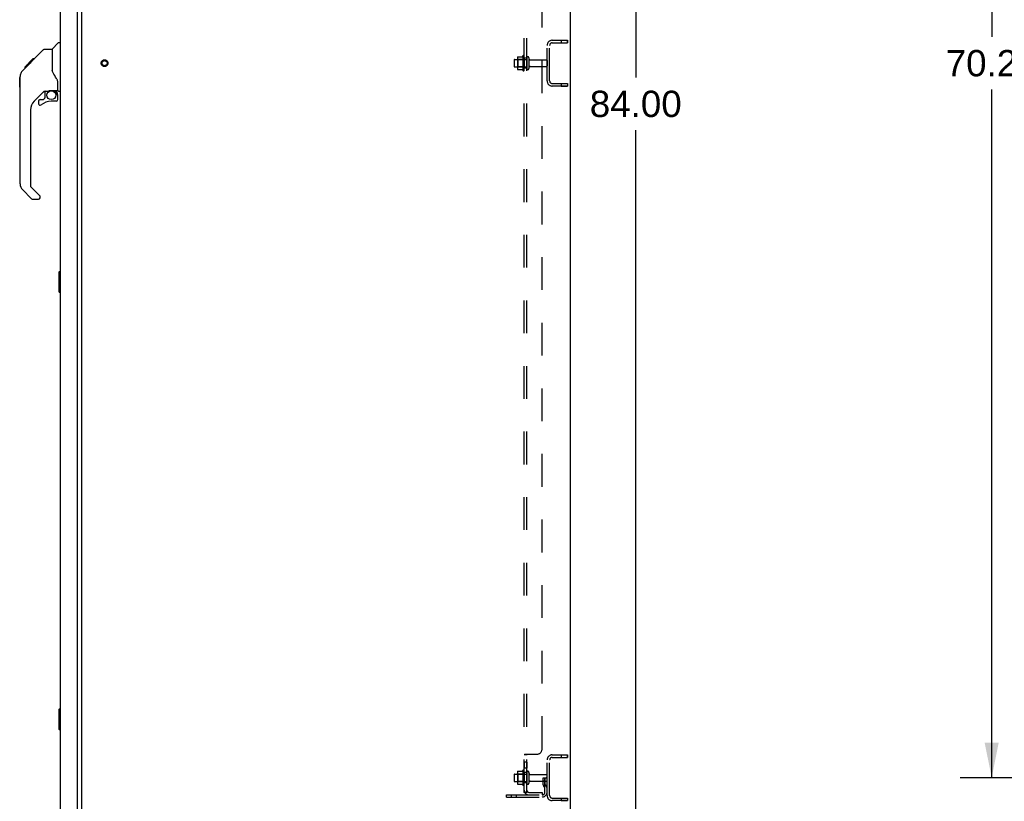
# Model space of a CAD drawing. Header units: inches. Extents: x 0 to 293, y 0 to 190.
# Tile 24 of 28: x 149 to 197, y 63 to 102. Entities that reach past the tile are written whole.
import ezdxf

# ---------------------------------------------------------------- set-up
doc = ezdxf.new("R2010")
doc.units = ezdxf.units.IN
doc.header["$LTSCALE"] = 16.12069
doc.header["$MEASUREMENT"] = 0
doc.linetypes.add('HIDDEN', pattern=[0.2, 0.1, -0.1])
doc.layers.get('0').update_dxf_attribs({"linetype": 'CONTINUOUS'})
for name, color, linetype in [('02___PRT_ALL_AXES', 7, 'CONTINUOUS'), ('DEFAULT_2', 8, 'HIDDEN'), ('DIMENSIONS', 7, 'CONTINUOUS')]:
    doc.layers.add(name, color=color, linetype=linetype)
doc.styles.get("Standard").update_dxf_attribs({"font": 'arial.ttf'})
doc.dimstyles.new('DIMSTYLE_1', dxfattribs={"dimtxt": 1.293103, "dimasz": 1.724138, "dimexe": 0.09, "dimexo": 0.07, "dimgap": 0.0375, "dimtad": 0, "dimtih": 1, "dimtoh": 1, "dimzin": 4, "dimdsep": 46, "dimtxsty": 'Standard', "dimblk": '_FILLED', "dimblk1": '_FILLED', "dimblk2": '_FILLED', "dimcen": 0.09, "dimazin": 1, "dimtfac": 1, "dimtofl": 0, "dimtmove": 0, "dimatfit": 3, "dimldrblk": '_FILLED', "dimfxl": 1, "dimtolj": 1, "dimtzin": 4, "dimarcsym": 0})

# ---------------------------------------------------------------- blocks, each defined once
blk = doc.blocks.new('_FILLED')
at = {"color": 0, "linetype": 'ByBlock'}
blk.add_solid([(0, 0), (-1, 0.2), (-1, -0.2)], dxfattribs=at)
blk = doc.blocks.new('*D4')
at = {"layer": 'DIMENSIONS', "color": 2, "linetype": 'Continuous'}
for p, q in [((176.748, 139.535), (180.51, 139.535)), ((178.959, 139.535), (178.959, 98.829)), ((178.959, 55.535), (178.959, 96.242)), ((176.748, 55.535), (180.51, 55.535))]:
    blk.add_line(p, q, dxfattribs=at)
at = {"layer": 'DIMENSIONS', "color": 2, "linetype": 'Continuous', "xscale": 1.724137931, "yscale": 1.724137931, "zscale": 1.724137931}
for p, rotation in [((178.959, 139.535), 90), ((178.959, 55.535), 270)]:
    blk.add_blockref('_FILLED', p, dxfattribs=dict(at, rotation=rotation))
at = {"layer": 'DIMENSIONS', "color": 2, "linetype": 'Continuous', "insert": (178.959, 98.182), "char_height": 1.2931, "width": 4.51865, "attachment_point": 2, "line_spacing_factor": 0.9}
blk.add_mtext('84.00', dxfattribs=at)
blk = doc.blocks.new('*D16')
at = {"layer": 'DIMENSIONS', "color": 2, "linetype": 'Continuous'}
for p, q in [((206.158, 134.66), (194.9, 134.66)), ((196.452, 134.66), (196.452, 100.829)), ((196.452, 64.41), (196.452, 98.242)), ((206.158, 64.41), (194.9, 64.41))]:
    blk.add_line(p, q, dxfattribs=at)
at = {"layer": 'DIMENSIONS', "color": 2, "linetype": 'Continuous', "xscale": 1.724137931, "yscale": 1.724137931, "zscale": 1.724137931}
for p, rotation in [((196.452, 134.66), 90), ((196.452, 64.41), 270)]:
    blk.add_blockref('_FILLED', p, dxfattribs=dict(at, rotation=rotation))
at = {"layer": 'DIMENSIONS', "color": 2, "linetype": 'Continuous', "insert": (196.452, 100.182), "char_height": 1.2931, "width": 4.51865, "attachment_point": 2, "line_spacing_factor": 0.9}
blk.add_mtext('70.25', dxfattribs=at)
blk = doc.blocks.new('*D18')
at = {"layer": 'DIMENSIONS', "color": 2, "linetype": 'Continuous'}
for p, q in [((150.774, 132.707), (155.413, 132.707)), ((173.478, 132.707), (168.839, 132.707))]:
    blk.add_line(p, q, dxfattribs=at)
at = {"layer": 'DIMENSIONS', "color": 2, "linetype": 'Continuous', "xscale": 1.724137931, "yscale": 1.724137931, "zscale": 1.724137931, "rotation": 180}
blk.add_blockref('_FILLED', (150.774, 132.707), dxfattribs=at)
at = {"layer": 'DIMENSIONS', "color": 2, "linetype": 'Continuous', "xscale": 1.724137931, "yscale": 1.724137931, "zscale": 1.724137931}
blk.add_blockref('_FILLED', (173.478, 132.707), dxfattribs=at)
at = {"layer": 'DIMENSIONS', "color": 2, "linetype": 'Continuous', "insert": (162.126, 133.353), "char_height": 1.2931, "width": 12.13306, "attachment_point": 2, "line_spacing_factor": 0.9}
blk.add_mtext('22.70 USABLE\\PDEPTH', dxfattribs=at)

msp = doc.modelspace()

# ---------------------------------------------------------------- linework, layer by layer
at = {"color": 7, "linetype": 'Continuous'}
for p, q in [((175.728, 139.41), (175.728, 55.66)), ((151.728, 62.817), (151.728, 136.254)), ((149.236, 99.577), (149.86, 100.201)), ((149.915, 100.224), (150.276, 100.224)), ((150.276, 100.224), (150.276, 99.12)), ((150.282, 100.23), (150.58, 100.528)), ((150.67, 100.539), (150.608, 100.539)), ((148.927, 99.335), (149.336, 99.745)), ((149.403, 99.745), (149.336, 99.745)), ((149.337, 99.745), (149.338, 99.747)), ((149.337, 99.745), (149.404, 99.745)), ((149.338, 99.747), (149.405, 99.747)), ((148.817, 99.158), (149.095, 99.436)), ((148.923, 99.331), (148.926, 99.334)), ((148.923, 99.331), (148.99, 99.331)), ((148.926, 99.334), (148.993, 99.334)), ((148.927, 99.335), (148.994, 99.335)), ((149.075, 99.417), (149.008, 99.417)), ((149.095, 99.436), (149.228, 99.57)), ((149.095, 99.503), (149.161, 99.503)), ((149.122, 99.463), (149.095, 99.436)), ((149.156, 99.497), (149.122, 99.463)), ((149.2, 99.541), (149.156, 99.497)), ((149.243, 99.585), (149.177, 99.585)), ((149.236, 99.577), (149.2, 99.541)), ((149.253, 99.662), (149.32, 99.662)), ((148.682, 98.829), (148.702, 98.849)), ((148.682, 98.353), (148.682, 98.829)), ((148.702, 93.596), (148.702, 98.88)), ((150.296, 99.127), (150.276, 99.182)), ((150.326, 99.06), (150.296, 99.127)), ((148.682, 98.353), (148.702, 98.333)), ((150.552, 98.197), (150.552, 98.604)), ((149.888, 98.163), (149.386, 97.661)), ((149.847, 97.746), (149.919, 97.818)), ((149.922, 98.153), (149.922, 97.826)), ((149.964, 98.158), (150.052, 98.158)), ((150.23, 98.199), (150.237, 98.199)), ((150.237, 98.199), (150.532, 98.199)), ((150.415, 98.199), (150.494, 98.119)), ((150.487, 98.112), (150.48, 98.105)), ((150.532, 97.98), (150.552, 97.98)), ((150.552, 97.742), (150.552, 97.98)), ((150.591, 98.158), (150.67, 98.158)), ((149.607, 97.664), (149.607, 97.544)), ((149.686, 97.742), (149.839, 97.742)), ((150.473, 97.664), (150.237, 97.664)), ((149.213, 97.244), (149.213, 93.511)), ((149.237, 93.455), (149.672, 93.019)), ((149.269, 92.866), (148.817, 93.318)), ((149.686, 92.921), (149.686, 92.986)), ((149.325, 92.843), (149.607, 92.843)), ((150.61, 89.27), (150.61, 88.3)), ((150.67, 89.285), (150.625, 89.285)), ((150.657, 89.185), (150.657, 88.385)), ((150.625, 88.285), (150.67, 88.285)), ((150.61, 67.77), (150.61, 66.8)), ((150.67, 67.785), (150.625, 67.785)), ((150.657, 67.685), (150.657, 66.885)), ((150.625, 66.785), (150.67, 66.785))]:
    msp.add_line(p, q, dxfattribs=at)
at = {"color": 3, "linetype": 'Continuous'}
for p, q in [((150.67, 136.539), (150.67, 62.532)), ((151.524, 62.409), (151.524, 136.661))]:
    msp.add_line(p, q, dxfattribs=at)
at = {"color": 7, "linetype": 'Continuous'}
for points in [[(149.86, 100.201), (149.867, 100.208), (149.876, 100.214), (149.885, 100.218), (149.895, 100.222), (149.905, 100.224), (149.915, 100.224)], [(148.817, 99.158), (148.798, 99.137), (148.772, 99.104), (148.75, 99.069), (148.732, 99.031), (148.718, 98.992), (148.708, 98.951), (148.703, 98.91), (148.702, 98.88)], [(150.499, 98.774), (150.45, 98.845), (150.401, 98.922), (150.361, 98.992), (150.326, 99.06)], [(150.552, 98.604), (150.551, 98.627), (150.546, 98.662), (150.537, 98.696), (150.525, 98.728), (150.51, 98.757), (150.499, 98.774)], [(150.052, 98.158), (150.061, 98.158), (150.069, 98.16), (150.079, 98.163), (150.091, 98.167), (150.104, 98.172), (150.119, 98.177), (150.135, 98.183), (150.153, 98.188), (150.172, 98.192), (150.191, 98.195), (150.211, 98.198), (150.23, 98.199)], [(150.532, 97.98), (150.532, 97.994), (150.53, 98.008), (150.527, 98.021), (150.523, 98.035), (150.519, 98.048), (150.513, 98.06), (150.506, 98.072), (150.498, 98.084), (150.49, 98.095), (150.48, 98.105)], [(150.494, 98.119), (150.494, 98.119), (150.494, 98.118), (150.493, 98.118), (150.492, 98.117), (150.49, 98.115), (150.487, 98.112)], [(150.655, 89.222), (150.656, 89.216), (150.656, 89.21), (150.656, 89.204), (150.657, 89.198), (150.657, 89.192), (150.657, 89.185)], [(150.657, 88.385), (150.657, 88.379), (150.657, 88.373), (150.656, 88.367), (150.656, 88.361), (150.656, 88.355), (150.655, 88.349)], [(150.655, 67.722), (150.656, 67.716), (150.656, 67.71), (150.656, 67.704), (150.657, 67.698), (150.657, 67.692), (150.657, 67.685)], [(150.657, 66.885), (150.657, 66.879), (150.657, 66.873), (150.656, 66.867), (150.656, 66.861), (150.656, 66.855), (150.655, 66.849)]]:
    msp.add_lwpolyline(points, dxfattribs=at)
msp.add_circle((150.237, 97.959), 0.217, dxfattribs=at)
for centre, radius, start, end in [((150.296, 100.216), 0.0197, 135, 180), ((150.608, 100.5), 0.0394, 90, 135), ((149.964, 97.961), 0.197, 90, 127.4405), ((149.91, 97.826), 0.0118, 315, 360), ((150.355, 97.98), 0.197, 0, 45), ((150.532, 98.219), 0.0197, 270, 360), ((150.591, 98.197), 0.0394, 180, 270), ((149.804, 97.244), 0.591, 135, 180), ((149.686, 97.664), 0.0787, 90, 180), ((149.686, 97.544), 0.0787, 180, 309.5212), ((150.237, 96.876), 0.787, 90, 129.5212), ((149.839, 97.754), 0.0118, 270, 315), ((150.473, 97.742), 0.0787, 270, 360), ((149.095, 93.596), 0.394, 180, 225), ((149.292, 93.511), 0.0787, 180, 225), ((149.607, 92.921), 0.0787, 270, 360), ((149.639, 92.986), 0.0472, 0, 45), ((149.325, 92.921), 0.0787, 225, 270), ((150.625, 89.27), 0.015, 90, 180), ((150.655, 89.27), 0.015, 0, 90), ((150.625, 88.3), 0.015, 180, 270), ((150.655, 88.3), 0.015, 270, 360), ((150.625, 67.77), 0.015, 90, 180), ((150.655, 67.77), 0.015, 0, 90), ((150.625, 66.8), 0.015, 180, 270), ((150.655, 66.8), 0.015, 270, 360)]:
    msp.add_arc(centre, radius, start, end, dxfattribs=at)
at = {"layer": '02___PRT_ALL_AXES', "color": 8, "linetype": 'HIDDEN'}
for p, q in [((175.291, 100.66), (175.603, 100.66)), ((175.291, 100.66), (175.291, 100.535)), ((175.603, 100.66), (175.603, 100.535)), ((174.603, 98.66), (174.603, 100.41)), ((174.728, 98.66), (174.728, 100.41)), ((175.291, 100.535), (175.603, 100.535)), ((173.008, 99.718), (173.603, 99.718)), ((173.408, 99.891), (173.408, 99.18)), ((173.478, 99.785), (173.478, 99.87)), ((173.603, 99.785), (173.478, 99.785)), ((173.478, 99.785), (173.478, 99.285)), ((173.603, 99.785), (173.603, 99.285)), ((173.772, 99.701), (174.573, 99.701)), ((173.008, 99.352), (173.603, 99.352)), ((173.603, 99.285), (173.478, 99.285)), ((173.478, 99.201), (173.478, 99.285)), ((173.772, 99.369), (174.573, 99.369)), ((175.291, 98.535), (175.603, 98.535)), ((175.291, 98.535), (175.291, 98.41)), ((175.291, 98.41), (175.603, 98.41)), ((175.603, 98.535), (175.603, 98.41)), ((175.291, 65.535), (175.603, 65.535)), ((175.291, 65.535), (175.291, 65.41)), ((175.291, 65.41), (175.603, 65.41)), ((175.603, 65.535), (175.603, 65.41)), ((173.603, 65.17), (173.478, 65.17)), ((173.478, 65.17), (173.478, 64.889)), ((173.603, 64.889), (173.478, 64.889)), ((173.603, 65.17), (173.603, 64.889)), ((174.603, 63.535), (174.603, 65.285)), ((174.728, 63.535), (174.728, 65.285)), ((173.008, 64.593), (173.603, 64.593)), ((173.408, 64.766), (173.408, 64.055)), ((173.478, 64.66), (173.478, 64.745)), ((173.603, 64.66), (173.478, 64.66)), ((173.478, 64.66), (173.478, 64.16)), ((173.603, 64.66), (173.603, 64.16)), ((173.772, 64.576), (174.573, 64.576)), ((173.008, 64.227), (173.603, 64.227)), ((173.603, 64.16), (173.478, 64.16)), ((173.478, 64.076), (173.478, 64.16)), ((173.772, 64.244), (174.573, 64.244)), ((175.291, 63.41), (175.603, 63.41)), ((175.291, 63.41), (175.291, 63.285)), ((175.603, 63.41), (175.603, 63.285)), ((175.291, 63.285), (175.603, 63.285))]:
    msp.add_line(p, q, dxfattribs=at)
at = {"layer": '02___PRT_ALL_AXES', "color": 7, "linetype": 'Continuous'}
for p, q in [((150.61, 89.27), (150.61, 88.3)), ((150.61, 67.77), (150.61, 66.8))]:
    msp.add_line(p, q, dxfattribs=at)
at = {"layer": '02___PRT_ALL_AXES', "color": 8, "linetype": 'HIDDEN'}
msp.add_circle((152.853, 99.535), 0.124, dxfattribs=at)
for centre, radius, start, end in [((174.008, 99.535), 0.698, 149.3369, 152.3186), ((173.44, 99.87), 0.0384, 0, 145.5503), ((174.008, 99.535), 0.698, 207.6814, 210.6631), ((173.44, 99.201), 0.0384, 214.4497, 360), ((174.008, 64.41), 0.698, 149.3369, 152.3186), ((173.44, 64.745), 0.0384, 0, 145.5503), ((174.008, 64.41), 0.698, 207.6814, 210.6631), ((173.44, 64.076), 0.0384, 214.4497, 360)]:
    msp.add_arc(centre, radius, start, end, dxfattribs=at)
at = {"layer": 'DEFAULT_2', "color": 8, "linetype": 'HIDDEN'}
for p, q in [((173.478, 63.692), (173.478, 135.379)), ((173.603, 63.692), (173.603, 135.379)), ((174.353, 65.817), (174.353, 133.254)), ((174.853, 100.66), (175.603, 100.66)), ((175.603, 100.535), (175.603, 100.66)), ((174.853, 100.535), (175.603, 100.535)), ((172.978, 99.688), (172.978, 99.382)), ((173.142, 99.791), (173.142, 99.28)), ((173.162, 99.719), (173.142, 99.739)), ((173.458, 99.719), (173.162, 99.719)), ((173.162, 99.719), (173.162, 99.352)), ((173.163, 99.854), (173.382, 99.854)), ((173.458, 99.719), (173.478, 99.739)), ((173.458, 99.719), (173.458, 99.352)), ((173.709, 99.8), (173.709, 99.271)), ((173.162, 99.352), (173.142, 99.332)), ((173.458, 99.352), (173.162, 99.352)), ((173.163, 99.217), (173.382, 99.217)), ((173.458, 99.352), (173.478, 99.332)), ((174.603, 99.671), (174.603, 99.399)), ((174.853, 98.535), (175.603, 98.535)), ((175.603, 98.41), (174.853, 98.41)), ((175.603, 98.535), (175.603, 98.41)), ((173.603, 65.531), (173.478, 65.531)), ((173.532, 65.567), (174.103, 65.567)), ((173.609, 65.541), (173.607, 65.539)), ((173.623, 65.551), (173.621, 65.55)), ((174.853, 65.535), (175.603, 65.535)), ((174.853, 65.41), (175.603, 65.41)), ((175.603, 65.41), (175.603, 65.535)), ((172.978, 64.563), (172.978, 64.257)), ((173.142, 64.666), (173.142, 64.155)), ((173.162, 64.594), (173.142, 64.614)), ((173.458, 64.594), (173.162, 64.594)), ((173.162, 64.594), (173.162, 64.227)), ((173.163, 64.729), (173.382, 64.729)), ((173.458, 64.594), (173.478, 64.614)), ((173.458, 64.594), (173.458, 64.227)), ((173.709, 64.675), (173.709, 64.146)), ((174.409, 64.41), (174.499, 64.41)), ((174.409, 64.07), (174.409, 64.41)), ((174.499, 64.41), (174.603, 64.41)), ((174.499, 63.709), (174.499, 64.41)), ((174.513, 64.07), (174.513, 64.41)), ((174.603, 64.41), (174.564, 64.41)), ((174.603, 63.709), (174.603, 64.546)), ((173.162, 64.227), (173.142, 64.207)), ((173.458, 64.227), (173.162, 64.227)), ((173.163, 64.092), (173.382, 64.092)), ((173.458, 64.227), (173.478, 64.207)), ((174.513, 64.235), (174.409, 64.235)), ((174.431, 64.003), (174.48, 63.935)), ((174.515, 64.064), (174.564, 63.996)), ((172.603, 63.567), (174.357, 63.567)), ((172.603, 63.463), (172.603, 63.567)), ((172.603, 63.463), (174.357, 63.463)), ((172.85, 63.463), (172.85, 63.567)), ((173.106, 63.463), (173.106, 63.567)), ((173.603, 63.692), (173.478, 63.692)), ((173.532, 63.653), (173.629, 63.733)), ((173.715, 63.692), (174.353, 63.692)), ((174.353, 63.692), (174.353, 63.567)), ((174.853, 63.41), (175.603, 63.41)), ((175.603, 63.41), (175.603, 63.285)), ((175.603, 63.285), (174.853, 63.285))]:
    msp.add_line(p, q, dxfattribs=at)
for points in [[(173.154, 99.848), (173.155, 99.85), (173.156, 99.851), (173.157, 99.852), (173.159, 99.853), (173.16, 99.854), (173.162, 99.854), (173.163, 99.854)], [(173.391, 99.86), (173.39, 99.859), (173.39, 99.859), (173.39, 99.859), (173.39, 99.859), (173.39, 99.858), (173.389, 99.858), (173.389, 99.858), (173.389, 99.857), (173.389, 99.857), (173.388, 99.857), (173.388, 99.856), (173.387, 99.856), (173.387, 99.856), (173.386, 99.855), (173.385, 99.855), (173.384, 99.855), (173.383, 99.854), (173.382, 99.854)], [(173.154, 99.223), (173.155, 99.221), (173.156, 99.22), (173.157, 99.219), (173.159, 99.218), (173.16, 99.217), (173.162, 99.217), (173.163, 99.217)], [(173.382, 99.217), (173.383, 99.217), (173.384, 99.216), (173.385, 99.216), (173.386, 99.216), (173.387, 99.215), (173.387, 99.215), (173.388, 99.215), (173.388, 99.214), (173.389, 99.214), (173.389, 99.214), (173.389, 99.213), (173.389, 99.213), (173.39, 99.213), (173.39, 99.212), (173.39, 99.212), (173.39, 99.212), (173.39, 99.212), (173.391, 99.211)], [(173.497, 65.55), (173.494, 65.548), (173.491, 65.546), (173.488, 65.544), (173.485, 65.542), (173.483, 65.54), (173.481, 65.538), (173.48, 65.537), (173.479, 65.535), (173.478, 65.533), (173.478, 65.531)], [(173.479, 65.535), (173.478, 65.533), (173.478, 65.531)], [(173.488, 65.544), (173.485, 65.542), (173.483, 65.54), (173.481, 65.538), (173.48, 65.537)], [(173.513, 65.556), (173.505, 65.553), (173.501, 65.551), (173.497, 65.55)], [(173.532, 65.567), (173.53, 65.565), (173.527, 65.563), (173.524, 65.561), (173.521, 65.56), (173.517, 65.558), (173.513, 65.556)], [(173.617, 65.547), (173.613, 65.544), (173.611, 65.542), (173.609, 65.541), (173.607, 65.539), (173.606, 65.538), (173.605, 65.536), (173.604, 65.535), (173.603, 65.533), (173.603, 65.531)], [(173.606, 65.538), (173.605, 65.536), (173.604, 65.535), (173.603, 65.533), (173.603, 65.531)], [(173.629, 65.567), (173.629, 65.565), (173.629, 65.563), (173.629, 65.561), (173.629, 65.559), (173.628, 65.558), (173.627, 65.556), (173.626, 65.554), (173.625, 65.553), (173.623, 65.551), (173.621, 65.55), (173.619, 65.548), (173.617, 65.547)], [(173.629, 65.559), (173.628, 65.558), (173.627, 65.556), (173.626, 65.554), (173.625, 65.553)], [(173.629, 65.567), (173.629, 65.565), (173.629, 65.563), (173.629, 65.561)], [(173.154, 64.723), (173.155, 64.725), (173.156, 64.726), (173.157, 64.727), (173.159, 64.728), (173.16, 64.729), (173.162, 64.729), (173.163, 64.729)], [(173.391, 64.735), (173.39, 64.734), (173.39, 64.734), (173.39, 64.734), (173.39, 64.734), (173.39, 64.733), (173.389, 64.733), (173.389, 64.733), (173.389, 64.732), (173.389, 64.732), (173.388, 64.732), (173.388, 64.731), (173.387, 64.731), (173.387, 64.731), (173.386, 64.73), (173.385, 64.73), (173.384, 64.73), (173.383, 64.729), (173.382, 64.729)], [(173.154, 64.098), (173.155, 64.096), (173.156, 64.095), (173.157, 64.094), (173.159, 64.093), (173.16, 64.092), (173.162, 64.092), (173.163, 64.092)], [(173.382, 64.092), (173.383, 64.092), (173.384, 64.091), (173.385, 64.091), (173.386, 64.091), (173.387, 64.09), (173.387, 64.09), (173.388, 64.09), (173.388, 64.089), (173.389, 64.089), (173.389, 64.089), (173.389, 64.088), (173.389, 64.088), (173.39, 64.088), (173.39, 64.087), (173.39, 64.087), (173.39, 64.087), (173.39, 64.087), (173.391, 64.086)], [(173.501, 63.671), (173.497, 63.673), (173.494, 63.675), (173.491, 63.676), (173.488, 63.678), (173.485, 63.68), (173.483, 63.682), (173.481, 63.684), (173.48, 63.686), (173.479, 63.688), (173.478, 63.69), (173.478, 63.692)], [(173.532, 63.653), (173.53, 63.656), (173.527, 63.658), (173.524, 63.66), (173.521, 63.662), (173.517, 63.664), (173.513, 63.666), (173.509, 63.668), (173.501, 63.671)], [(173.544, 63.692), (173.544, 63.692), (173.543, 63.692), (173.543, 63.692), (173.544, 63.692), (173.544, 63.692), (173.544, 63.692), (173.545, 63.692), (173.545, 63.692), (173.546, 63.692), (173.546, 63.692)], [(173.607, 63.715), (173.607, 63.715), (173.607, 63.715), (173.607, 63.715), (173.607, 63.715), (173.607, 63.714), (173.606, 63.714), (173.606, 63.714), (173.605, 63.713), (173.605, 63.713), (173.604, 63.713), (173.603, 63.712), (173.603, 63.712), (173.602, 63.712), (173.601, 63.711), (173.601, 63.711), (173.6, 63.711), (173.599, 63.71), (173.599, 63.71), (173.598, 63.709), (173.597, 63.709), (173.596, 63.709), (173.596, 63.708), (173.595, 63.708), (173.594, 63.708), (173.593, 63.707), (173.593, 63.707), (173.592, 63.706), (173.591, 63.706), (173.59, 63.706), (173.589, 63.705), (173.588, 63.705), (173.587, 63.704), (173.586, 63.704), (173.585, 63.704), (173.584, 63.703), (173.583, 63.703), (173.583, 63.703), (173.582, 63.702), (173.581, 63.702), (173.579, 63.701), (173.578, 63.701), (173.577, 63.701), (173.576, 63.7), (173.575, 63.7), (173.574, 63.699), (173.573, 63.699), (173.572, 63.699), (173.571, 63.698), (173.57, 63.698), (173.569, 63.698), (173.568, 63.697), (173.567, 63.697), (173.566, 63.697), (173.565, 63.696), (173.564, 63.696), (173.563, 63.696), (173.562, 63.696), (173.561, 63.695), (173.56, 63.695), (173.559, 63.695), (173.558, 63.695), (173.557, 63.694), (173.556, 63.694), (173.555, 63.694), (173.554, 63.694), (173.554, 63.693), (173.553, 63.693), (173.552, 63.693), (173.551, 63.693), (173.55, 63.693), (173.549, 63.693), (173.548, 63.692), (173.548, 63.692), (173.547, 63.692), (173.546, 63.692), (173.545, 63.692), (173.545, 63.692), (173.544, 63.692), (173.544, 63.692), (173.544, 63.692)], [(173.621, 63.719), (173.617, 63.715), (173.615, 63.713), (173.613, 63.71), (173.611, 63.708), (173.609, 63.705), (173.607, 63.703), (173.606, 63.7), (173.605, 63.698), (173.604, 63.696), (173.603, 63.694), (173.603, 63.692)], [(173.603, 63.712), (173.604, 63.712), (173.604, 63.713), (173.605, 63.713), (173.605, 63.713), (173.606, 63.714), (173.606, 63.714), (173.607, 63.714), (173.607, 63.715), (173.607, 63.715), (173.607, 63.715)], [(173.629, 63.733), (173.629, 63.732), (173.629, 63.731), (173.629, 63.73), (173.629, 63.729), (173.628, 63.728), (173.627, 63.726), (173.626, 63.725), (173.625, 63.723), (173.623, 63.721), (173.621, 63.719)]]:
    msp.add_lwpolyline(points, dxfattribs=at)
for radius in [0.164, 0.124]:
    msp.add_circle((152.853, 99.535), radius, dxfattribs=at)
for centre, radius, start, end in [((174.853, 100.41), 0.25, 90, 180), ((174.853, 100.41), 0.125, 90, 180), ((173.008, 99.688), 0.03, 90, 180), ((173.283, 99.791), 0.141, 156.05, 180), ((173.656, 99.8), 0.053, 0, 180), ((173.772, 99.764), 0.0625, 180, 270), ((174.573, 99.671), 0.03, 0, 90), ((173.008, 99.382), 0.03, 180, 270), ((173.283, 99.28), 0.141, 180, 203.95), ((173.656, 99.271), 0.053, 180, 360), ((173.772, 99.307), 0.0625, 90, 180), ((174.573, 99.399), 0.03, 270, 360), ((174.853, 98.66), 0.25, 180, 270), ((174.853, 98.66), 0.125, 180, 270), ((174.103, 65.817), 0.25, 270, 360), ((174.853, 65.285), 0.25, 90, 180), ((174.853, 65.285), 0.125, 90, 180), ((173.008, 64.563), 0.03, 90, 180), ((173.283, 64.666), 0.141, 156.05, 180), ((173.656, 64.675), 0.053, 0, 180), ((173.772, 64.639), 0.0625, 180, 270), ((174.573, 64.546), 0.03, 0, 90), ((173.008, 64.257), 0.03, 180, 270), ((173.283, 64.155), 0.141, 180, 203.95), ((173.656, 64.146), 0.053, 180, 360), ((173.772, 64.182), 0.0625, 90, 180), ((174.523, 64.07), 0.114, 180, 215.7539), ((174.395, 63.875), 0.104, 0, 35.7539), ((174.523, 64.07), 0.01, 180, 215.7539), ((174.395, 63.875), 0.208, 0, 35.7539), ((174.573, 64.274), 0.03, 270, 360), ((173.715, 63.804), 0.237, 180, 270), ((173.715, 63.804), 0.112, 180, 270), ((174.357, 63.709), 0.246, 270, 360), ((174.357, 63.709), 0.142, 270, 360), ((174.853, 63.535), 0.25, 180, 270), ((174.853, 63.535), 0.125, 180, 270)]:
    msp.add_arc(centre, radius, start, end, dxfattribs=at)

# ---------------------------------------------------------------- dimensions: what is measured, and where the dimension line sits
at = {"layer": 'DIMENSIONS', "color": 2, "linetype": 'Continuous'}
for base, p1, p2, angle, picture, middle in [((178.959, 55.535), (176.678, 139.535), (176.678, 55.535), 270, '*D4', (178.951, 97.528)), ((196.452, 134.66), (206.228, 64.41), (206.228, 134.66), 90, '*D16', (196.456, 99.528))]:
    dim = msp.add_linear_dim(base=base, p1=p1, p2=p2, angle=angle, dimstyle='DIMSTYLE_1', dxfattribs=at)
    dim.commit()
    dim.dimension.update_dxf_attribs({"geometry": picture, "text_midpoint": middle, "dimtype": 160})
dim = msp.add_linear_dim(base=(150.774, 132.707), p1=(173.478, 65.567), p2=(150.774, 136.681), angle=180, text='<> USABLE\\PDEPTH', dimstyle='DIMSTYLE_1', dxfattribs=at)
dim.commit()
dim.dimension.update_dxf_attribs({"geometry": '*D18', "text_midpoint": (162.126, 131.737), "dimtype": 160})

doc.saveas('drawing.dxf')
